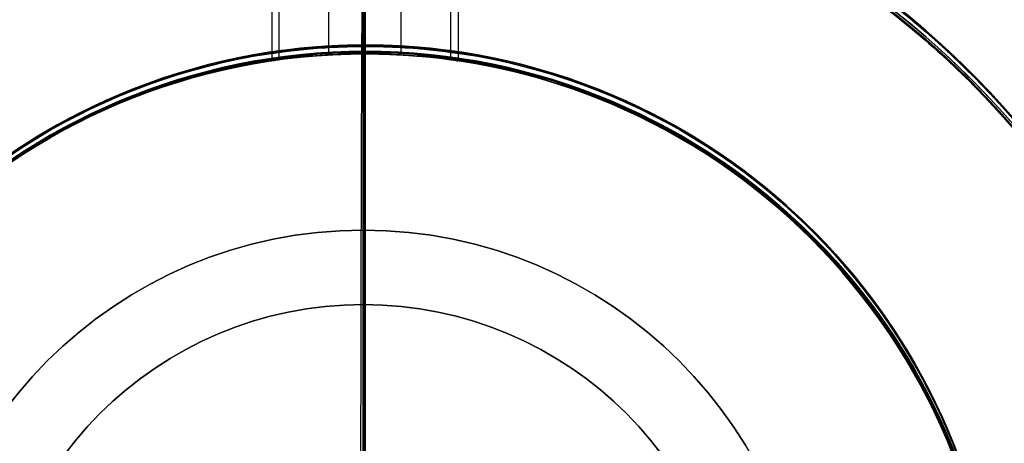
# Model space of a CAD drawing. Header units: millimetres. Extents: x -2093.9 to -2038.9, y -27.4 to 27.6.
# Tile 6 of 8: x -2071 to -2057.8, y 3.3 to 9. Entities that reach past the tile are written whole.
import ezdxf

# ---------------------------------------------------------------- set-up
doc = ezdxf.new("R2010")
doc.units = ezdxf.units.MM
for name, color, linetype in [('Capa 01', 7, 'Continuous'), ('Layer 01', 7, 'Continuous'), ('LUZ', 7, 'Continuous'), ('METAL NEGRO', 7, 'Continuous')]:
    doc.layers.add(name, color=color, linetype=linetype)

# ---------------------------------------------------------------- blocks, each defined once
blk = doc.blocks.new('Block 11')
at = {"layer": 'Layer 01'}
for p, q in [((-4434.218, 261.033, 2647.258), (-4434.218, 264.033, 2647.258)), ((-4435.468, 260.94, 2649.758), (-4435.468, 263.965, 2649.758)), ((-4432.968, 260.94, 2649.758), (-4432.968, 263.965, 2649.758)), ((-4434.218, 254.769, 2652.508), (-4434.218, 261.033, 2652.508))]:
    blk.add_line(p, q, dxfattribs=at)
for centre, radius, start, end in [((-4434.218, 252.533, 2647.258), 11.5, 90, 270), ((-4434.218, 252.533, 2652.508), 11.5, 90, 180), ((-4434.218, 252.533, 2652.508), 11.5, 360, 90), ((-4434.218, 252.533, 2647.258), 11.5, 270, 90), ((-4434.218, 252.533, 2649.883), 11.5, 96.2088, 263.7912), ((-4434.218, 252.533, 2649.883), 11.5, 276.2083, 83.7914), ((-4434.218, 252.533, 2647.258), 8.5, 90, 270), ((-4434.218, 252.533, 2647.258), 8.5, 90, 270), ((-4434.218, 252.533, 2647.258), 8.5, 270, 90), ((-4434.218, 252.533, 2647.258), 8.5, 270, 90), ((-4434.218, 252.533, 2649.883), 8.5, 98.4136, 261.5868), ((-4434.218, 252.533, 2649.883), 8.5, 278.4139, 81.5861)]:
    blk.add_arc(centre, radius, start, end, dxfattribs=at)
at = {"layer": 'Layer 01', "extrusion": (0, 0, -1)}
for centre, radius, start, end in [((4434.218, 252.533, -2652.508), 11.5, 0, 90), ((4434.218, 252.533, -2647.258), 11.5, 270, 90), ((4434.218, 252.533, -2652.508), 11.5, 90, 180), ((4434.218, 252.533, -2647.258), 11.5, 90, 270), ((4434.218, 252.533, -2652.508), 8.5, 270, 90), ((4434.218, 252.533, -2652.508), 8.5, 270, 90), ((4434.218, 252.533, -2652.508), 8.5, 90, 270), ((4434.218, 252.533, -2652.508), 8.5, 90, 270)]:
    blk.add_arc(centre, radius, start, end, dxfattribs=at)
at = {"layer": 'Layer 01'}
for points in [[(-4434.218, 264.033, 2651.008), (-4434.218, 261.033, 2651.008)], [(-4434.218, 261.033, 2648.508), (-4434.218, 264.033, 2648.508)], [(-4434.218, 264.033, 2648.508), (-4434.218, 261.033, 2648.508)], [(-4434.218, 261.033, 2651.008), (-4434.218, 264.033, 2651.008)], [(-4434.218, 261.033, 2651.008), (-4434.218, 261.033, 2652.508)], [(-4434.218, 261.033, 2647.258), (-4434.218, 261.033, 2648.508)], [(-4434.218, 261.033, 2648.508), (-4434.218, 261.033, 2647.258)], [(-4434.218, 261.033, 2652.508), (-4434.218, 261.033, 2651.008)]]:
    blk.add_open_spline(points, degree=1, dxfattribs=at)
blk.add_rational_spline([(-4434.218, 264.033, 2652.508), (-4434.218, 264.033, 2661.941), (-4434.218, 254.783, 2663.786)], [1, 0.746414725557, 0.931934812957], degree=2, dxfattribs=at)
for points, knots in [([(-4434.218, 261.033, 2651.008), (-4434.3, 261.033, 2651.008), (-4434.383, 261.032, 2651), (-4434.543, 261.027, 2650.968), (-4434.621, 261.024, 2650.944), (-4434.848, 261.011, 2650.85), (-4434.986, 260.999, 2650.759), (-4435.219, 260.974, 2650.526), (-4435.31, 260.963, 2650.388), (-4435.404, 260.95, 2650.161), (-4435.428, 260.946, 2650.083), (-4435.46, 260.942, 2649.922), (-4435.468, 260.94, 2649.839), (-4435.468, 260.94, 2649.595), (-4435.435, 260.945, 2649.43), (-4435.311, 260.962, 2649.129), (-4435.217, 260.975, 2648.99), (-4434.987, 260.999, 2648.759), (-4434.849, 261.011, 2648.667), (-4434.546, 261.028, 2648.541), (-4434.384, 261.033, 2648.508), (-4434.218, 261.033, 2648.508)], [-3.952953, -3.952953, -3.952953, -3.952953, -3.705894, -3.705894, -3.458834, -3.458834, -2.964715, -2.964715, -2.470596, -2.470596, -2.223536, -2.223536, -1.976477, -1.976477, -1.482358, -1.482358, -0.988238, -0.988238, -0.494119, -0.494119, 0, 0, 0, 0]), ([(-4434.218, 261.033, 2648.508), (-4434.384, 261.033, 2648.508), (-4434.546, 261.028, 2648.541), (-4434.849, 261.011, 2648.667), (-4434.987, 260.999, 2648.759), (-4435.217, 260.975, 2648.99), (-4435.311, 260.962, 2649.129), (-4435.435, 260.945, 2649.43), (-4435.468, 260.94, 2649.595), (-4435.468, 260.94, 2649.839), (-4435.46, 260.942, 2649.922), (-4435.428, 260.946, 2650.083), (-4435.404, 260.95, 2650.161), (-4435.31, 260.963, 2650.388), (-4435.219, 260.974, 2650.526), (-4434.986, 260.999, 2650.759), (-4434.848, 261.011, 2650.85), (-4434.621, 261.024, 2650.944), (-4434.543, 261.027, 2650.968), (-4434.383, 261.032, 2651), (-4434.3, 261.033, 2651.008), (-4434.218, 261.033, 2651.008)], [-3.952953, -3.952953, -3.952953, -3.952953, -3.458834, -3.458834, -2.964715, -2.964715, -2.470596, -2.470596, -1.976477, -1.976477, -1.729417, -1.729417, -1.482358, -1.482358, -0.988238, -0.988238, -0.494119, -0.494119, -0.24706, -0.24706, 0, 0, 0, 0]), ([(-4434.218, 261.033, 2651.008), (-4434.055, 261.033, 2651.008), (-4433.89, 261.028, 2650.975), (-4433.589, 261.011, 2650.851), (-4433.45, 260.999, 2650.758), (-4433.277, 260.981, 2650.585), (-4433.225, 260.975, 2650.521), (-4433.134, 260.963, 2650.385), (-4433.095, 260.958, 2650.314), (-4433.001, 260.945, 2650.087), (-4432.968, 260.94, 2649.924), (-4432.968, 260.94, 2649.594), (-4433.001, 260.945, 2649.431), (-4433.126, 260.962, 2649.129), (-4433.219, 260.975, 2648.99), (-4433.449, 260.999, 2648.76), (-4433.588, 261.011, 2648.667), (-4433.889, 261.028, 2648.542), (-4434.053, 261.033, 2648.508), (-4434.218, 261.033, 2648.508)], [-3.955346, -3.955346, -3.955346, -3.955346, -3.460928, -3.460928, -2.96651, -2.96651, -2.719301, -2.719301, -2.472092, -2.472092, -1.977673, -1.977673, -1.483255, -1.483255, -0.988837, -0.988837, -0.494418, -0.494418, 0, 0, 0, 0]), ([(-4434.218, 261.033, 2648.508), (-4434.053, 261.033, 2648.508), (-4433.889, 261.028, 2648.542), (-4433.588, 261.011, 2648.667), (-4433.449, 260.999, 2648.76), (-4433.219, 260.975, 2648.99), (-4433.126, 260.962, 2649.129), (-4433.001, 260.945, 2649.431), (-4432.968, 260.94, 2649.594), (-4432.968, 260.94, 2649.924), (-4433.001, 260.945, 2650.087), (-4433.095, 260.958, 2650.314), (-4433.134, 260.963, 2650.385), (-4433.225, 260.975, 2650.521), (-4433.277, 260.981, 2650.585), (-4433.45, 260.999, 2650.758), (-4433.589, 261.011, 2650.851), (-4433.89, 261.028, 2650.975), (-4434.055, 261.033, 2651.008), (-4434.218, 261.033, 2651.008)], [-3.955346, -3.955346, -3.955346, -3.955346, -3.460928, -3.460928, -2.96651, -2.96651, -2.472092, -2.472092, -1.977673, -1.977673, -1.483255, -1.483255, -1.236046, -1.236046, -0.988837, -0.988837, -0.494418, -0.494418, 0, 0, 0, 0])]:
    blk.add_open_spline(points, degree=3, knots=knots, dxfattribs=at)

msp = doc.modelspace()

# ---------------------------------------------------------------- linework, layer by layer
at = {"layer": 'Capa 01'}
for p, q in [((-2066.417, 6.133, 910), (-2066.417, 27.633, 910)), ((-2066.417, 5.133, 911), (-2066.417, 26.633, 911)), ((-2066.417, 6.133, 908), (-2066.417, 6.133, 910)), ((-2066.417, 2.633, 908), (-2066.417, 6.133, 908)), ((-2066.417, 5.133, 909), (-2066.417, 5.133, 911)), ((-2066.417, 1.633, 909), (-2066.417, 5.133, 909))]:
    msp.add_line(p, q, dxfattribs=at)
at = {"layer": 'Capa 01', "extrusion": (0, 0, -1)}
for centre, radius in [((2066.417, 0.133, -1095), 27.5), ((2066.417, 0.133, -1002.5), 27.5), ((2066.417, 0.133, -1095), 26.5), ((2066.417, 0.133, -1003), 26.5), ((2066.417, 0.133, -910), 6), ((2066.417, 0.133, -911), 5)]:
    msp.add_arc(centre, radius, 0, 180, dxfattribs=at)
at = {"layer": 'Capa 01'}
for centre, radius in [((-2066.417, 0.133, 910), 27.5), ((-2066.417, 0.133, 911), 26.5), ((-2066.417, 0.133, 908), 6), ((-2066.417, 0.133, 909), 6), ((-2066.417, 0.133, 909), 5), ((-2066.417, 0.133, 910), 5)]:
    msp.add_arc(centre, radius, 0, 180, dxfattribs=at)
at = {"layer": 'LUZ'}
for p, q in [((-2066.389, 8.519, -1674.871), (-2066.389, 12.34, -1674.871)), ((-2066.389, 8.519, -1074.871), (-2066.389, 12.34, -1074.871)), ((-2066.389, 8.5, -938.535), (-2066.389, 12.321, -938.535)), ((-2066.389, 8.5, -338.535), (-2066.389, 12.321, -338.535)), ((-2066.389, 8.5), (-2066.389, 12.321)), ((-2066.389, 8.5, 600), (-2066.389, 12.321, 600))]:
    msp.add_line(p, q, dxfattribs=at)
for centre, start, end in [((-2066.389, 0.019, -1674.871), 90, 270), ((-2066.389, 0, -938.535), 90, 270), ((-2066.389, 0), 90, 270), ((-2066.389, 0.019, -1674.871), 270, 90), ((-2066.389, 0, -938.535), 270, 90), ((-2066.389, 0), 270, 90)]:
    msp.add_arc(centre, 8.5, start, end, dxfattribs=at)
at = {"layer": 'LUZ', "extrusion": (0, 0, -1)}
for centre, start, end in [((2066.389, 0.019, 1074.871), 270, 90), ((2066.389, 0.019, 1374.871), 270, 90), ((2066.389, 0, 338.535), 270, 90), ((2066.389, 0, 638.535), 270, 90), ((2066.389, 0, -600), 270, 90), ((2066.389, 0, -300), 270, 90), ((2066.389, 0.019, 1074.871), 90, 270), ((2066.389, 0.019, 1374.871), 90, 270), ((2066.389, 0, 338.535), 90, 270), ((2066.389, 0, 638.535), 90, 270), ((2066.389, 0, -600), 90, 270), ((2066.389, 0, -300), 90, 270)]:
    msp.add_arc(centre, 8.5, start, end, dxfattribs=at)
at = {"layer": 'LUZ'}
for points in [[(-2066.389, 8.519, -1674.871), (-2066.389, 8.519, -1074.871)], [(-2066.389, 8.5, -938.535), (-2066.389, 8.5, -338.535)], [(-2066.389, 8.5), (-2066.389, 8.5, 600)]]:
    msp.add_open_spline(points, degree=1, dxfattribs=at)
at = {"layer": 'METAL NEGRO'}
for p, q in [((-2067.639, 8.527, -1677.222), (-2067.639, 11.551, -1677.222)), ((-2066.389, 8.619, -1674.722), (-2066.389, 11.619, -1674.722)), ((-2065.139, 8.527, -1677.222), (-2065.139, 11.551, -1677.222)), ((-2067.55, 11.442, -2.987), (-2067.55, 8.422, -2.987)), ((-2066.885, 11.49, -1.349), (-2066.885, 8.486, -1.349)), ((-2066.389, 11.5), (-2066.389, 8.5)), ((-2065.912, 11.49, -3.651), (-2065.912, 8.486, -3.651)), ((-2065.247, 11.442, -2.013), (-2065.247, 8.422, -2.013)), ((-2066.389, -8.381, -1679.972), (-2066.389, 8.619, -1679.972)), ((-2066.409, 8.5, -5.25), (-2066.409, 2.236, -5.25))]:
    msp.add_line(p, q, dxfattribs=at)
at = {"layer": 'METAL NEGRO', "extrusion": (0, 0, -1)}
for centre, radius, start, end in [((2066.389, 0.119, 1679.972), 11.5, 0, 90), ((2066.389, 0.119, 1677.347), 11.5, 276.2088, 83.7912), ((2066.389, 0.119, 1674.722), 11.5, 90, 270), ((2066.389, 0.119, 1677.347), 11.5, 96.2083, 263.7914), ((2066.389, 0.119, 1674.722), 8.5, 270, 90), ((2066.389, 0.119, 1674.722), 8.5, 90, 270), ((2066.389, 0.119, 1677.347), 8.5, 278.4139, 81.5861), ((2066.389, 0.119, 1677.347), 8.5, 98.4132, 261.5864)]:
    msp.add_arc(centre, radius, start, end, dxfattribs=at)
at = {"layer": 'METAL NEGRO'}
for centre, radius, start, end in [((-2066.389, 0.119, -1674.722), 11.5, 90, 270), ((-2066.389, 0.119, -1679.972), 11.5, 0, 90), ((-2066.389, 0.119, -1679.972), 8.5, 90, 270), ((-2066.389, 0.119, -1679.972), 8.5, 270, 90)]:
    msp.add_arc(centre, radius, start, end, dxfattribs=at)
at = {"layer": 'METAL NEGRO', "extrusion": (0.00389, -7.06101e-13, 0.999992)}
msp.add_arc((-2066.373, 0, -13.289), 11.5, 90, 180, dxfattribs=at)
at = {"layer": 'METAL NEGRO', "extrusion": (0.00389, -5.68434e-14, 0.999992)}
msp.add_arc((-2066.373, 0, -10.664), 11.5, 96.2088, 263.7912, dxfattribs=at)
at = {"layer": 'METAL NEGRO', "extrusion": (-0.00389, 0, -0.999992)}
for radius, start, end in [(11.5, 270, 90), (11.5, 90, 270), (8.5, 270, 90), (8.5, 90, 270)]:
    msp.add_arc((2066.373, 0, 8.039), radius, start, end, dxfattribs=at)
at = {"layer": 'METAL NEGRO', "extrusion": (-0.00389, 3.37517e-13, -0.999992)}
msp.add_arc((2066.373, 0, 13.289), 11.5, 90, 180, dxfattribs=at)
at = {"layer": 'METAL NEGRO', "extrusion": (0.00389, 0, 0.999992)}
for centre, radius, start, end in [((-2066.373, 0, -10.664), 11.5, 276.2083, 83.7914), ((-2066.373, 0, -13.289), 8.5, 90, 270), ((-2066.373, 0, -13.289), 8.5, 270, 90), ((-2066.373, 0, -10.664), 8.5, 98.4136, 261.5868), ((-2066.373, 0, -10.664), 8.5, 278.4139, 81.5861)]:
    msp.add_arc(centre, radius, start, end, dxfattribs=at)
at = {"layer": 'METAL NEGRO'}
for points in [[(-2066.389, 11.619, -1678.472), (-2066.389, 8.619, -1678.472)], [(-2066.389, 8.619, -1675.972), (-2066.389, 11.619, -1675.972)], [(-2066.403, 8.5, -3.75), (-2066.403, 11.5, -3.75)], [(-2066.394, 11.5, -1.25), (-2066.394, 8.5, -1.25)], [(-2066.389, 8.619, -1678.472), (-2066.389, 8.619, -1679.972)], [(-2066.389, 8.619, -1674.722), (-2066.389, 8.619, -1675.972)], [(-2066.409, 8.5, -5.25), (-2066.403, 8.5, -3.75)], [(-2066.394, 8.5, -1.25), (-2066.389, 8.5)]]:
    msp.add_open_spline(points, degree=1, dxfattribs=at)
for points, weights in [([(-2066.389, 0.119, -1691.472), (-2066.389, 11.619, -1691.472), (-2066.389, 11.619, -1679.972)], [1, 0.707106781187, 1]), ([(-2066.409, 11.5, -5.25), (-2066.446, 11.5, -14.682), (-2066.453, 2.25, -16.528)], [1, 0.746414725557, 0.931934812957]), ([(-2066.409, 11.5, -5.25), (-2054.909, 11.5, -5.295), (-2054.909, 0, -5.295)], [1, 0.707106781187, 1])]:
    msp.add_rational_spline(points, weights, degree=2, dxfattribs=at)
for points, knots in [([(-2066.389, 8.619, -1678.472), (-2066.554, 8.619, -1678.472), (-2066.718, 8.614, -1678.439), (-2067.019, 8.597, -1678.314), (-2067.158, 8.585, -1678.221), (-2067.388, 8.561, -1677.99), (-2067.481, 8.549, -1677.852), (-2067.606, 8.532, -1677.549), (-2067.639, 8.527, -1677.387), (-2067.639, 8.527, -1677.056), (-2067.606, 8.532, -1676.894), (-2067.512, 8.545, -1676.667), (-2067.473, 8.55, -1676.595), (-2067.382, 8.561, -1676.46), (-2067.33, 8.567, -1676.395), (-2067.157, 8.585, -1676.223), (-2067.018, 8.597, -1676.13), (-2066.717, 8.614, -1676.005), (-2066.552, 8.619, -1675.972), (-2066.389, 8.619, -1675.972)], [0, 0, 0, 0, 0.494418, 0.494418, 0.988837, 0.988837, 1.483255, 1.483255, 1.977673, 1.977673, 2.472092, 2.472092, 2.719301, 2.719301, 2.96651, 2.96651, 3.460928, 3.460928, 3.955346, 3.955346, 3.955346, 3.955346]), ([(-2066.389, 8.619, -1678.472), (-2066.223, 8.619, -1678.472), (-2066.061, 8.614, -1678.44), (-2065.758, 8.597, -1678.314), (-2065.62, 8.585, -1678.221), (-2065.39, 8.561, -1677.991), (-2065.296, 8.549, -1677.851), (-2065.172, 8.532, -1677.551), (-2065.139, 8.527, -1677.386), (-2065.139, 8.527, -1677.141), (-2065.147, 8.528, -1677.058), (-2065.179, 8.533, -1676.898), (-2065.202, 8.536, -1676.82), (-2065.297, 8.549, -1676.593), (-2065.388, 8.561, -1676.455), (-2065.621, 8.585, -1676.222), (-2065.759, 8.597, -1676.13), (-2065.986, 8.61, -1676.036), (-2066.064, 8.613, -1676.012), (-2066.224, 8.618, -1675.98), (-2066.307, 8.619, -1675.972), (-2066.389, 8.619, -1675.972)], [-3.952953, -3.952953, -3.952953, -3.952953, -3.458834, -3.458834, -2.964715, -2.964715, -2.470596, -2.470596, -1.976477, -1.976477, -1.729417, -1.729417, -1.482358, -1.482358, -0.988238, -0.988238, -0.494119, -0.494119, -0.24706, -0.24706, 0, 0, 0, 0]), ([(-2066.394, 8.5, -1.25), (-2066.559, 8.5, -1.249), (-2066.721, 8.495, -1.281), (-2067.025, 8.478, -1.406), (-2067.164, 8.466, -1.498), (-2067.395, 8.442, -1.728), (-2067.488, 8.43, -1.867), (-2067.614, 8.413, -2.167), (-2067.648, 8.408, -2.331), (-2067.649, 8.408, -2.576), (-2067.641, 8.409, -2.659), (-2067.61, 8.413, -2.82), (-2067.586, 8.417, -2.898), (-2067.493, 8.43, -3.125), (-2067.402, 8.442, -3.263), (-2067.17, 8.466, -3.497), (-2067.033, 8.478, -3.59), (-2066.806, 8.491, -3.685), (-2066.728, 8.494, -3.708), (-2066.568, 8.499, -3.741), (-2066.485, 8.5, -3.75), (-2066.403, 8.5, -3.75)], [-3.952953, -3.952953, -3.952953, -3.952953, -3.458834, -3.458834, -2.964715, -2.964715, -2.470596, -2.470596, -1.976477, -1.976477, -1.729417, -1.729417, -1.482358, -1.482358, -0.988238, -0.988238, -0.494119, -0.494119, -0.24706, -0.24706, 0, 0, 0, 0]), ([(-2066.394, 8.5, -1.25), (-2066.228, 8.5, -1.251), (-2066.064, 8.495, -1.285), (-2065.764, 8.478, -1.411), (-2065.625, 8.466, -1.505), (-2065.396, 8.442, -1.736), (-2065.304, 8.43, -1.875), (-2065.18, 8.413, -2.178), (-2065.148, 8.408, -2.34), (-2065.149, 8.408, -2.671), (-2065.183, 8.413, -2.833), (-2065.278, 8.426, -3.06), (-2065.317, 8.431, -3.131), (-2065.408, 8.442, -3.267), (-2065.461, 8.448, -3.331), (-2065.634, 8.466, -3.503), (-2065.774, 8.478, -3.595), (-2066.075, 8.495, -3.718), (-2066.24, 8.5, -3.751), (-2066.403, 8.5, -3.75)], [0, 0, 0, 0, 0.494418, 0.494418, 0.988837, 0.988837, 1.483255, 1.483255, 1.977673, 1.977673, 2.472092, 2.472092, 2.719301, 2.719301, 2.96651, 2.96651, 3.460928, 3.460928, 3.955346, 3.955346, 3.955346, 3.955346])]:
    msp.add_open_spline(points, degree=3, knots=knots, dxfattribs=at)

# ---------------------------------------------------------------- block references
for p in [(2367.829, -252.414, -3722.13), (2367.829, -252.433, -2985.793), (2367.829, -252.433, -2047.258)]:
    msp.add_blockref('Block 11', p, dxfattribs=at)
at = {"layer": 'METAL NEGRO', "extrusion": (0, 0, -1)}
msp.add_blockref('Block 11', (6500.607, -252.5, -1708.783), dxfattribs=at)

doc.saveas('drawing.dxf')
